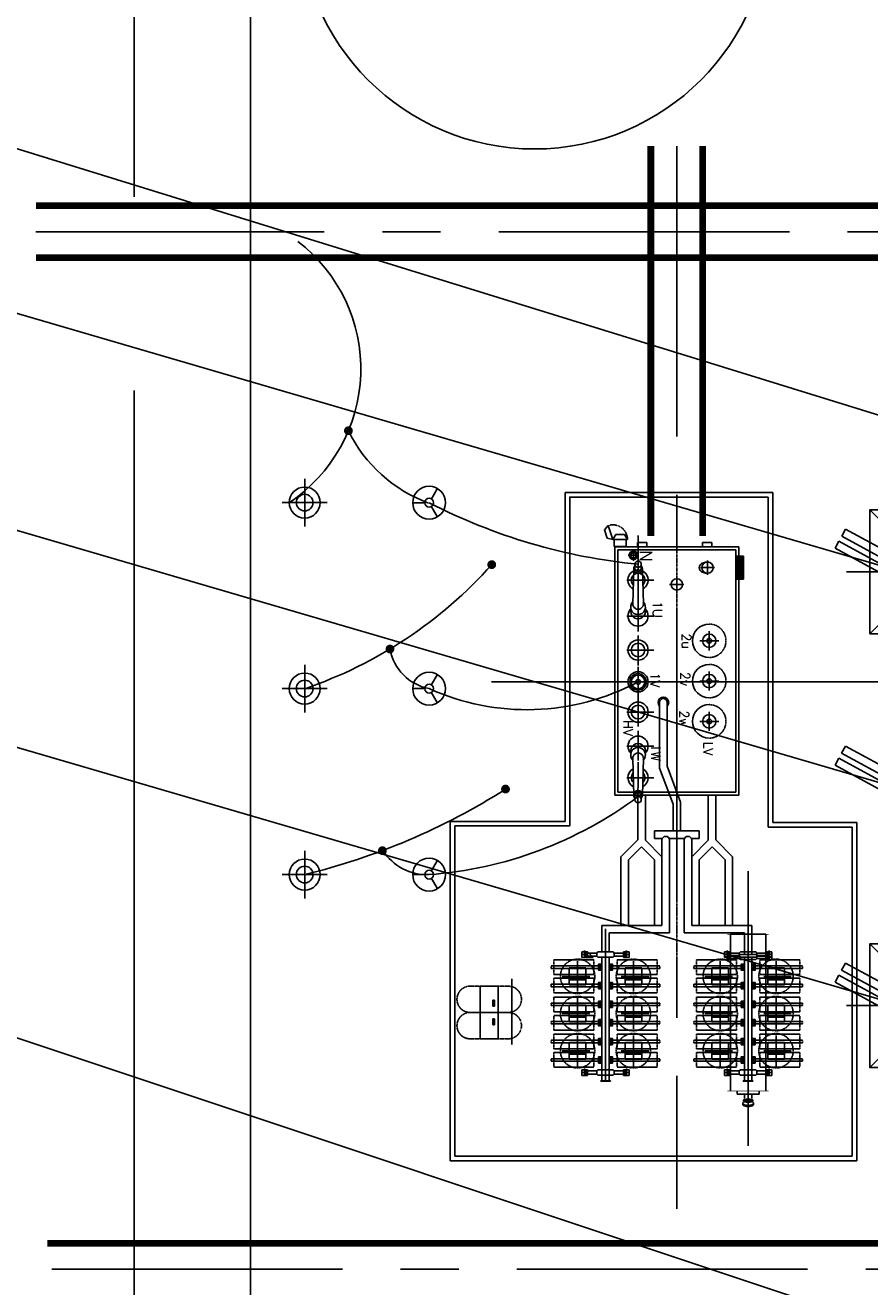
# Model space of a CAD drawing. Header units: inches. Extents: x -8998005 to 170525121, y -30058259 to 1575573.
# Tile 16 of 107: x -56011 to -28778, y 30459 to 71161. Entities that reach past the tile are written whole.
import ezdxf
from ezdxf.enums import TextEntityAlignment as Align

# ---------------------------------------------------------------- set-up
doc = ezdxf.new("R2010")
doc.units = ezdxf.units.IN
doc.header["$LTSCALE"] = 5
doc.header["$MEASUREMENT"] = 0
for name, pattern in [('0', [0]), ('CENTER', [2, 1.25, -0.25, 0.25, -0.25]), ('DASHDOT', [1, 0.5, -0.25, 0, -0.25]), ('DIV1', [0.9, 0.3, -0.1, 0, -0.1, 0, -0.1, 0.3]), ('HID', [0.3, 0.2, -0.1]), ('HIDDEN', [0.375, 0.25, -0.125])]:
    doc.linetypes.add(name, pattern=pattern)
for name, color, linetype in [('2CON', 1, 'Continuous'), ('busduct', 1, 'Continuous'), ('CCEN', 8, 'CENTER'), ('CEN', 9, 'CENTER'), ('DIM', 7, 'Continuous'), ('EQUPT', 4, '0'), ('INSULATOR', 7, 'Continuous'), ('rail', 7, 'Continuous'), ('TCE-ME-ROAD', 244, 'Continuous'), ('TOWER', 7, 'Continuous')]:
    doc.layers.add(name, color=color, linetype=linetype)
doc.styles.add('romans', font='romans.shx')
doc.styles.add('ROMANT', font='romant')

# ---------------------------------------------------------------- blocks, each defined once
blk = doc.blocks.new('400TWR')
at = {"ltscale": 3000}
for p, q in [((-1000, 1000), (-2000, 2000)), ((1000, 1000), (2000, 2000)), ((-1000, -1000), (-2000, -2000)), ((1000, -1000), (2000, -2000))]:
    blk.add_line(p, q, dxfattribs=at)
for points in [[(-2000, -2000), (2000, -2000), (2000, 2000), (-2000, 2000)], [(-1000, -1000), (1000, -1000), (1000, 1000), (-1000, 1000)]]:
    blk.add_lwpolyline(points, close=True, dxfattribs=at)
at = {"layer": 'CEN', "ltscale": 1000}
for p, q in [((0, 2753), (0, -2753)), ((2781, 0), (-2781, 0))]:
    blk.add_line(p, q, dxfattribs=at)
blk = doc.blocks.new('tr2')
at = {"layer": 'CEN'}
blk.add_line((1001, -1000), (1000, -17999), dxfattribs=at)
at = {"layer": 'TOWER'}
for p, q in [((-6, -14250), (-6, -1750)), ((1994, -14250), (1994, -1750))]:
    blk.add_line(p, q, dxfattribs=at)
at = {"layer": 'TOWER', "zscale": 1333.333333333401, "rotation": 90}
for p in [(1000, -1000), (1000, -15000)]:
    blk.add_blockref('400TWR', p, dxfattribs=at)
blk = doc.blocks.new('i')
at = {"ltscale": 3000}
for p, q in [((-223, -222), (-223, 0)), ((223, 0), (-223, 0)), ((223, -222), (223, 0)), ((-350, -222), (-96, -222)), ((-350, -222), (-350, -2222)), ((-96, -222), (-96, -2222)), ((96, -222), (350, -222)), ((96, -222), (96, -2222)), ((350, -222), (350, -2222)), ((-350, -2222), (-96, -2222)), ((96, -2221), (350, -2221))]:
    blk.add_line(p, q, dxfattribs=at)
blk = doc.blocks.new('400LAPL')
at = {"ltscale": 700}
for p, q in [((-442, 255), (-108, 62)), ((108, 62), (442, 255)), ((0, -125), (0, -510))]:
    blk.add_line(p, q, dxfattribs=at)
for radius, start, end in [(530, 0, 180), (530, 180, 0), (142, 0, 180), (142, 180, 0)]:
    blk.add_arc((0, 0), radius, start, end, dxfattribs=at)
blk = doc.blocks.new('400bpipl')
at = {"ltscale": 3000}
for radius in [500, 270]:
    blk.add_circle((0, 0), radius, dxfattribs=at)
blk.add_arc((0, 0), 500, 0, 180, dxfattribs=at)
at = {"layer": 'CEN', "ltscale": 3000}
for p, q in [((0, -724), (0, 729)), ((762, 0), (-771, 0))]:
    blk.add_line(p, q, dxfattribs=at)
blk = doc.blocks.new('A$C50442067')
at = {"ltscale": 100}
blk.add_line((-40976.7, -317524.3), (-25256.3, -317524.3), dxfattribs=at)
at = {"color": 241, "ltscale": 0.2}
blk.add_line((-42305, -322024.3), (-42305, -324203), dxfattribs=at)
at = {"color": 2, "linetype": 'Continuous', "ltscale": 100, "const_width": 142.3}
for points, elevation in [([(-45660.8, -309422.3, 1), (-45518.5, -309422.3, 1)], 96251.3), ([(-41039.8, -313742.7, 1), (-40897.5, -313742.7, 1)], 0), ([(-44320.9, -316464.9, 1), (-44178.6, -316464.9, 1)], 0), ([(-40595, -320983.6, 1), (-40452.7, -320983.6, 1)], 0), ([(-44564.6, -322971.7, 1), (-44422.3, -322971.7, 1)], 0)]:
    blk.add_lwpolyline(points, format="xyb", close=True, dxfattribs=dict(at, elevation=elevation))
at = {"color": 2, "linetype": 'Continuous', "ltscale": 100}
for centre, radius, start, end in [((-50378.8, -307428.4, 96251.3), 5187.6, 303.67728, 52.46736), ((-41394.2, -307370.2, 192502.6), 4670.5, 206.06531, 249.82931), ((-34429.3, -295152.6, 0), 18667.6, 242.71546, 264.40277), ((-51604.9, -304261.4, 0), 14248.7, 288.85497, 318.28541), ((-42688.6, -316185.6, 0), 1585.9, 190.1433, 259.16687), ((-39839.6, -310784.9, 0), 7637, 245.66425, 298.05756), ((-52061.4, -302871.9, 0), 21474.4, 283.63918, 302.49781), ((-43943.4, -310901.8, 0), 12877.1, 274.26062, 306.70109), ((-43053.8, -322053.7, 0), 1691, 212.54061, 272.27627)]:
    blk.add_arc(centre, radius, start, end, dxfattribs=at)
at = {"layer": '2CON'}
for p, q in [((-38600, -311414.3), (-31900, -311414.3)), ((-38600, -322024.3), (-38600, -311414.3)), ((-31900, -311414.3), (-31900, -322060.6)), ((-37215.9, -312483.1), (-37334.7, -312624)), ((-37215.9, -312483.1), (-37063.7, -312930.9)), ((-37334.7, -312624), (-37243.7, -312891.6)), ((-37063.7, -312930.9), (-37243.7, -312891.6)), ((-37063.7, -312930.9), (-36968.5, -312773.1)), ((-36590.7, -312930.9), (-37063.7, -312930.9)), ((-37016.4, -313154.1), (-37016.4, -312930.9)), ((-36685.9, -312773.1), (-36968.5, -312773.1)), ((-36590.7, -312930.9), (-36685.9, -312773.1)), ((-36638, -313154.1), (-36638, -312930.9)), ((-36250, -314736.1), (-36250, -312800)), ((-36638, -313154.1), (-37016.4, -313154.1)), ((-33000, -313164.3), (-37000, -313164.3)), ((-37000, -321184.3), (-37000, -313164.3)), ((-33100, -313264.3), (-36900, -313264.3)), ((-36900, -321084.3), (-36900, -313264.3)), ((-36400, -313614.1), (-36400, -313268.1)), ((-36265.7, -313164.3), (-36265.7, -313024.3)), ((-36265.7, -313024.3), (-35965.7, -313024.3)), ((-35965.7, -313164.3), (-35965.7, -313024.3)), ((-35965.7, -313164.3), (-35965.7, -313024.3)), ((-34169.3, -313164.3), (-34169.3, -313024.3)), ((-34169.3, -313164.3), (-34169.3, -313024.3)), ((-33869.3, -313024.3), (-34169.3, -313024.3)), ((-33869.3, -313164.3), (-33869.3, -313024.3)), ((-33100, -321084.3), (-33100, -313264.3)), ((-33000, -313464.2), (-33000, -313164.3)), ((-36573, -313441.1), (-36227, -313441.1)), ((-36354.7, -313731.2), (-36354.7, -313858)), ((-36145.3, -313731.2), (-36145.3, -313858)), ((-34010.2, -314069.9), (-34010.2, -313608.5)), ((-33100, -313464.2), (-32850, -313464.2)), ((-33050, -313464.2), (-33050, -314214.2)), ((-33000, -313464.2), (-33000, -314214.2)), ((-32950, -313464.2), (-32950, -314214.2)), ((-32900, -313464.2), (-32900, -314214.2)), ((-32850, -313464.2), (-32850, -314214.2)), ((-36391, -313879.8), (-36420.9, -315002.8)), ((-36109, -313879.8), (-36079.1, -315002.8)), ((-35000, -314610.1), (-35000, -314148.7)), ((-34240.9, -313839.2), (-33779.5, -313839.2)), ((-32850, -314214.2), (-33100, -314214.2)), ((-33000, -321184.3), (-33000, -314214.2)), ((-36614.7, -314239.9), (-35738.8, -314239.9)), ((-35230.7, -314379.4), (-34769.3, -314379.4)), ((-36250, -315895.5), (-36250, -314638.6)), ((-36614.7, -315399.3), (-35738.8, -315399.3)), ((-36250, -316993.8), (-36250, -316032.4)), ((-34262.6, -316199.3), (-33647.4, -316199.3)), ((-33955, -316507), (-33955, -315891.7)), ((-36614.7, -316497.6), (-35738.8, -316497.6)), ((-36250, -317995.5), (-36250, -317034.2)), ((-33955, -317807), (-33955, -317191.7)), ((-36614.7, -317524.3), (-35738.8, -317524.3)), ((-34262.6, -317499.3), (-33647.4, -317499.3)), ((-36250, -318004.9), (-36250, -318966.2)), ((-36614.7, -318501.1), (-35738.8, -318501.1)), ((-33955, -319107), (-33955, -318491.7)), ((-36250, -319103.2), (-36250, -320064.5)), ((-34262.6, -318799.3), (-33647.4, -318799.3)), ((-36614.7, -319599.3), (-35738.8, -319599.3)), ((-36390.9, -321179.3), (-36420.9, -319995.9)), ((-36250, -320120), (-36255.4, -321796.1)), ((-36109, -321175.7), (-36079.1, -319995.9)), ((-36614.7, -320616.2), (-35738.8, -320616.2)), ((-33100, -321084.3), (-36900, -321084.3)), ((-33000, -321184.3), (-37000, -321184.3)), ((-36354.7, -321324.3), (-36354.7, -321197.6)), ((-36145.3, -321324.3), (-36145.3, -321197.6)), ((-42305, -322024.3), (-38600, -322024.3)), ((-42305, -322060.6), (-42305, -332974.3)), ((-35716.9, -322334.6), (-34283.1, -322334.6)), ((-35716.9, -322578), (-35716.9, -322334.6)), ((-34283.1, -322578), (-34283.1, -322334.6)), ((-31900, -322060.6), (-29200, -322060.6)), ((-29200, -322060.6), (-29200, -332974.3)), ((-35716.9, -322578), (-35467.7, -322578)), ((-35248, -322578), (-34752, -322578)), ((-34532.3, -322578), (-34283.1, -322578)), ((-32700, -332489.8), (-32700, -323633.4)), ((-37300, -330405.7), (-37300, -325491.7)), ((-38083.8, -326322.7), (-37859.6, -326322.7)), ((-38066.1, -326231.6), (-37883.9, -326231.6)), ((-38066.1, -326413.8), (-38066.1, -326231.6)), ((-38066.1, -326413.8), (-37691.9, -326413.8)), ((-37975, -326441.4), (-37975, -326192)), ((-37975, -326272.7), (-37583.9, -326272.7)), ((-37975, -326372.7), (-37583.9, -326372.7)), ((-37691.9, -326413.8), (-37883.9, -326231.6)), ((-37583.9, -326272.7), (-37548.5, -326237.4)), ((-37583.9, -326372.7), (-37583.9, -326272.7)), ((-37583.9, -326372.7), (-37548.5, -326408.1)), ((-37051.5, -326237.4), (-37548.5, -326237.4)), ((-37548.5, -326408.1), (-37051.5, -326408.1)), ((-37016.1, -326272.7), (-37051.5, -326237.4)), ((-37016.1, -326372.7), (-37051.5, -326408.1)), ((-37016.1, -326372.7), (-37016.1, -326272.7)), ((-37016.1, -326272.7), (-36625, -326272.7)), ((-37016.1, -326372.7), (-36625, -326372.7)), ((-36516.2, -326322.7), (-36740.4, -326322.7)), ((-36716.1, -326413.8), (-36716.1, -326231.6)), ((-36533.9, -326231.6), (-36716.1, -326231.6)), ((-36533.9, -326413.8), (-36716.1, -326413.8)), ((-36625, -326441.4), (-36625, -326192)), ((-36533.9, -326413.8), (-36533.9, -326231.6)), ((-33483.8, -326322.7), (-33259.6, -326322.7)), ((-33483.8, -326400.7), (-33259.6, -326400.7)), ((-33466.1, -326231.6), (-33283.9, -326231.6)), ((-33466.1, -326413.8), (-33466.1, -326231.6)), ((-33466.1, -326309.6), (-33283.9, -326309.6)), ((-33466.1, -326413.8), (-33283.9, -326413.8)), ((-33375, -326441.4), (-33375, -326192)), ((-33375, -326519.4), (-33375, -326270)), ((-32983.9, -326272.7), (-33375, -326272.7)), ((-33375, -326350.7), (-32983.9, -326350.7)), ((-32983.9, -326372.7), (-33375, -326372.7)), ((-33283.9, -326413.8), (-33283.9, -326231.6)), ((-32983.9, -326272.7), (-32948.5, -326237.4)), ((-32983.9, -326372.7), (-32983.9, -326272.7)), ((-32983.9, -326350.7), (-32948.5, -326315.4)), ((-32983.9, -326450.7), (-32983.9, -326350.7)), ((-32983.9, -326372.7), (-32948.5, -326408.1)), ((-32948.5, -326237.4), (-32451.5, -326237.4)), ((-32451.5, -326315.4), (-32948.5, -326315.4)), ((-32451.5, -326408.1), (-32948.5, -326408.1)), ((-32416.1, -326272.7), (-32451.5, -326237.4)), ((-32416.1, -326350.7), (-32451.5, -326315.4)), ((-32416.1, -326372.7), (-32451.5, -326408.1)), ((-32025, -326272.7), (-32416.1, -326272.7)), ((-32416.1, -326372.7), (-32416.1, -326272.7)), ((-32416.1, -326350.7), (-32025, -326350.7)), ((-32416.1, -326450.7), (-32416.1, -326350.7)), ((-32025, -326372.7), (-32416.1, -326372.7)), ((-31916.2, -326322.7), (-32140.4, -326322.7)), ((-31916.2, -326400.7), (-32140.4, -326400.7)), ((-32116.1, -326413.8), (-32116.1, -326231.6)), ((-31933.9, -326231.6), (-32116.1, -326231.6)), ((-31933.9, -326309.6), (-32116.1, -326309.6)), ((-32116.1, -326491.8), (-32116.1, -326309.6)), ((-31933.9, -326413.8), (-32116.1, -326413.8)), ((-32025, -326441.4), (-32025, -326192)), ((-32025, -326519.4), (-32025, -326270)), ((-31933.9, -326413.8), (-31933.9, -326231.6)), ((-31933.9, -326491.8), (-31933.9, -326309.6)), ((-38470, -327295.7), (-38470, -326755.7)), ((-38470, -326755.7), (-37930, -326755.7)), ((-38200, -327518.5), (-38200, -326533)), ((-37930, -327295.7), (-37930, -326755.7)), ((-37508.3, -326628.3), (-37508.3, -326830)), ((-37455.9, -326628.3), (-37455.9, -326830)), ((-37144.1, -326628.3), (-37144.1, -326830)), ((-37091.7, -326628.3), (-37091.7, -326830)), ((-36670, -327295.7), (-36670, -326755.7)), ((-36130, -326755.7), (-36670, -326755.7)), ((-36400, -327518.5), (-36400, -326533)), ((-36130, -327295.7), (-36130, -326755.7)), ((-33870, -327295.7), (-33870, -326755.7)), ((-33870, -326755.7), (-33330, -326755.7)), ((-33600, -327518.5), (-33600, -326533)), ((-33375, -326450.7), (-32983.9, -326450.7)), ((-33330, -327295.7), (-33330, -326755.7)), ((-32983.9, -326450.7), (-32948.5, -326486.1)), ((-32948.5, -326486.1), (-32451.5, -326486.1)), ((-32908.3, -326628.3), (-32908.3, -326830)), ((-32855.9, -326628.3), (-32855.9, -326830)), ((-32544.1, -326628.3), (-32544.1, -326830)), ((-32491.7, -326628.3), (-32491.7, -326830)), ((-32416.1, -326450.7), (-32451.5, -326486.1)), ((-32416.1, -326450.7), (-32025, -326450.7)), ((-31933.9, -326491.8), (-32116.1, -326491.8)), ((-32070, -327295.7), (-32070, -326755.7)), ((-31530, -326755.7), (-32070, -326755.7)), ((-31800, -327518.5), (-31800, -326533)), ((-31530, -327295.7), (-31530, -326755.7)), ((-40323.6, -329224.6), (-40323.6, -327108.5)), ((-38692.8, -327025.7), (-37807.3, -327025.7)), ((-38470, -327139.7), (-37930, -327139.7)), ((-37508.3, -327423.1), (-37508.3, -327221.4)), ((-37455.9, -327423.1), (-37455.9, -327221.4)), ((-37144.1, -327423.1), (-37144.1, -327221.4)), ((-37091.7, -327423.1), (-37091.7, -327221.4)), ((-35907.3, -327025.7), (-36792.8, -327025.7)), ((-36130, -327139.7), (-36670, -327139.7)), ((-34092.8, -327025.7), (-33207.3, -327025.7)), ((-33870, -327139.7), (-33330, -327139.7)), ((-32908.3, -327423.1), (-32908.3, -327221.4)), ((-32855.9, -327423.1), (-32855.9, -327221.4)), ((-32544.1, -327423.1), (-32544.1, -327221.4)), ((-32491.7, -327423.1), (-32491.7, -327221.4)), ((-31307.3, -327025.7), (-32192.8, -327025.7)), ((-31530, -327139.7), (-32070, -327139.7)), ((-41339.2, -329041.2), (-41339.2, -327341.2)), ((-41339.2, -327341.2), (-40759.2, -327341.2)), ((-40759.2, -327341.2), (-40759.2, -329041.2)), ((-38470, -327295.7), (-37930, -327295.7)), ((-36130, -327295.7), (-36670, -327295.7)), ((-33870, -327295.7), (-33330, -327295.7)), ((-31530, -327295.7), (-32070, -327295.7)), ((-40929.2, -327991.2), (-40929.2, -327791.2)), ((-40929.2, -327791.2), (-40879.2, -327791.2)), ((-40879.2, -327991.2), (-40929.2, -327991.2)), ((-40879.2, -327791.2), (-40879.2, -327991.2)), ((-38470, -327955.7), (-37930, -327955.7)), ((-38470, -328495.7), (-38470, -327955.7)), ((-38200, -328718.5), (-38200, -327733)), ((-37930, -328495.7), (-37930, -327955.7)), ((-37508.3, -327828.3), (-37508.3, -328030)), ((-37455.9, -327828.3), (-37455.9, -328030)), ((-37144.1, -327828.3), (-37144.1, -328030)), ((-37091.7, -327828.3), (-37091.7, -328030)), ((-36130, -327955.7), (-36670, -327955.7)), ((-36670, -328495.7), (-36670, -327955.7)), ((-36400, -328718.5), (-36400, -327733)), ((-36130, -328495.7), (-36130, -327955.7)), ((-33870, -327955.7), (-33330, -327955.7)), ((-33870, -328495.7), (-33870, -327955.7)), ((-33600, -328718.5), (-33600, -327733)), ((-33330, -328495.7), (-33330, -327955.7)), ((-32908.3, -327828.3), (-32908.3, -328030)), ((-32855.9, -327828.3), (-32855.9, -328030)), ((-32544.1, -327828.3), (-32544.1, -328030)), ((-32491.7, -327828.3), (-32491.7, -328030)), ((-31530, -327955.7), (-32070, -327955.7)), ((-32070, -328495.7), (-32070, -327955.7)), ((-31800, -328718.5), (-31800, -327733)), ((-31530, -328495.7), (-31530, -327955.7)), ((-40477.8, -328191.2), (-41534.3, -328191.2)), ((-40879.2, -328391.2), (-40929.2, -328391.2)), ((-40929.2, -328391.2), (-40929.2, -328591.2)), ((-40879.2, -328591.2), (-40879.2, -328391.2)), ((-38692.8, -328225.7), (-37807.3, -328225.7)), ((-38470, -328339.7), (-37930, -328339.7)), ((-37508.3, -328623.1), (-37508.3, -328421.4)), ((-37455.9, -328623.1), (-37455.9, -328421.4)), ((-37144.1, -328623.1), (-37144.1, -328421.4)), ((-37091.7, -328623.1), (-37091.7, -328421.4)), ((-35907.3, -328225.7), (-36792.8, -328225.7)), ((-36130, -328339.7), (-36670, -328339.7)), ((-34092.8, -328225.7), (-33207.3, -328225.7)), ((-33870, -328339.7), (-33330, -328339.7)), ((-32908.3, -328623.1), (-32908.3, -328421.4)), ((-32855.9, -328623.1), (-32855.9, -328421.4)), ((-32544.1, -328623.1), (-32544.1, -328421.4)), ((-32491.7, -328623.1), (-32491.7, -328421.4)), ((-31307.3, -328225.7), (-32192.8, -328225.7)), ((-31530, -328339.7), (-32070, -328339.7)), ((-40929.2, -328591.2), (-40879.2, -328591.2)), ((-38470, -328495.7), (-37930, -328495.7)), ((-36130, -328495.7), (-36670, -328495.7)), ((-33870, -328495.7), (-33330, -328495.7)), ((-31530, -328495.7), (-32070, -328495.7)), ((-41339.2, -329041.2), (-40759.2, -329041.2)), ((-38470, -329695.7), (-38470, -329155.7)), ((-38470, -329155.7), (-37930, -329155.7)), ((-38200, -329918.5), (-38200, -328933)), ((-37930, -329695.7), (-37930, -329155.7)), ((-37508.3, -329028.3), (-37508.3, -329230)), ((-37455.9, -329028.3), (-37455.9, -329230)), ((-37144.1, -329028.3), (-37144.1, -329230)), ((-37091.7, -329028.3), (-37091.7, -329230)), ((-36130, -329155.7), (-36670, -329155.7)), ((-36670, -329695.7), (-36670, -329155.7)), ((-36400, -329918.5), (-36400, -328933)), ((-36130, -329695.7), (-36130, -329155.7)), ((-33870, -329695.7), (-33870, -329155.7)), ((-33870, -329155.7), (-33330, -329155.7)), ((-33600, -329918.5), (-33600, -328933)), ((-33330, -329695.7), (-33330, -329155.7)), ((-32908.3, -329028.3), (-32908.3, -329230)), ((-32855.9, -329028.3), (-32855.9, -329230)), ((-32544.1, -329028.3), (-32544.1, -329230)), ((-32491.7, -329028.3), (-32491.7, -329230)), ((-31530, -329155.7), (-32070, -329155.7)), ((-32070, -329695.7), (-32070, -329155.7)), ((-31800, -329918.5), (-31800, -328933)), ((-31530, -329695.7), (-31530, -329155.7)), ((-38692.8, -329425.7), (-37807.3, -329425.7)), ((-38470, -329539.7), (-37930, -329539.7)), ((-37508.3, -329823.1), (-37508.3, -329621.4)), ((-37455.9, -329823.1), (-37455.9, -329621.4)), ((-37144.1, -329823.1), (-37144.1, -329621.4)), ((-37091.7, -329823.1), (-37091.7, -329621.4)), ((-35907.3, -329425.7), (-36792.8, -329425.7)), ((-36130, -329539.7), (-36670, -329539.7)), ((-34092.8, -329425.7), (-33207.3, -329425.7)), ((-33870, -329539.7), (-33330, -329539.7)), ((-32908.3, -329823.1), (-32908.3, -329621.4)), ((-32855.9, -329823.1), (-32855.9, -329621.4)), ((-32544.1, -329823.1), (-32544.1, -329621.4)), ((-32491.7, -329823.1), (-32491.7, -329621.4)), ((-31307.3, -329425.7), (-32192.8, -329425.7)), ((-31530, -329539.7), (-32070, -329539.7)), ((-38470, -329695.7), (-37930, -329695.7)), ((-38066.1, -330037.6), (-37883.9, -330037.6)), ((-38066.1, -330219.8), (-38066.1, -330037.6)), ((-37975, -330247.4), (-37975, -329998)), ((-37975, -330078.7), (-37583.9, -330078.7)), ((-37883.9, -330219.8), (-37883.9, -330037.6)), ((-37583.9, -330078.7), (-37548.5, -330043.4)), ((-37583.9, -330178.7), (-37583.9, -330078.7)), ((-37051.5, -330043.4), (-37548.5, -330043.4)), ((-37016.1, -330078.7), (-37051.5, -330043.4)), ((-37016.1, -330078.7), (-36625, -330078.7)), ((-37016.1, -330178.7), (-37016.1, -330078.7)), ((-36716.1, -330219.8), (-36716.1, -330037.6)), ((-36533.9, -330037.6), (-36716.1, -330037.6)), ((-36130, -329695.7), (-36670, -329695.7)), ((-36625, -330247.4), (-36625, -329998)), ((-36533.9, -330219.8), (-36533.9, -330037.6)), ((-33870, -329695.7), (-33330, -329695.7)), ((-33466.1, -330037.6), (-33283.9, -330037.6)), ((-33466.1, -330219.8), (-33466.1, -330037.6)), ((-33375, -330247.4), (-33375, -329998)), ((-32983.9, -330078.7), (-33375, -330078.7)), ((-33283.9, -330219.8), (-33283.9, -330037.6)), ((-32983.9, -330078.7), (-32948.5, -330043.4)), ((-32983.9, -330178.7), (-32983.9, -330078.7)), ((-32948.5, -330043.4), (-32451.5, -330043.4)), ((-32416.1, -330078.7), (-32451.5, -330043.4)), ((-32025, -330078.7), (-32416.1, -330078.7)), ((-32416.1, -330178.7), (-32416.1, -330078.7)), ((-32116.1, -330219.8), (-32116.1, -330037.6)), ((-31933.9, -330037.6), (-32116.1, -330037.6)), ((-31530, -329695.7), (-32070, -329695.7)), ((-32025, -330247.4), (-32025, -329998)), ((-31933.9, -330219.8), (-31933.9, -330037.6)), ((-38083.8, -330128.7), (-37859.6, -330128.7)), ((-38066.1, -330219.8), (-37883.9, -330219.8)), ((-37975, -330178.7), (-37583.9, -330178.7)), ((-37583.9, -330178.7), (-37548.5, -330214.1)), ((-37548.5, -330214.1), (-37051.5, -330214.1)), ((-37016.1, -330178.7), (-37051.5, -330214.1)), ((-37016.1, -330178.7), (-36625, -330178.7)), ((-36516.2, -330128.7), (-36740.4, -330128.7)), ((-36533.9, -330219.8), (-36716.1, -330219.8)), ((-33483.8, -330128.7), (-33259.6, -330128.7)), ((-33466.1, -330219.8), (-33283.9, -330219.8)), ((-32983.9, -330178.7), (-33375, -330178.7)), ((-32983.9, -330178.7), (-32948.5, -330214.1)), ((-32451.5, -330214.1), (-32948.5, -330214.1)), ((-32416.1, -330178.7), (-32451.5, -330214.1)), ((-32025, -330178.7), (-32416.1, -330178.7)), ((-31916.2, -330128.7), (-32140.4, -330128.7)), ((-31933.9, -330219.8), (-32116.1, -330219.8)), ((-33052.4, -330721.9), (-33052.4, -330821.9)), ((-32347.6, -330821.9), (-33052.4, -330821.9)), ((-32347.6, -330721.9), (-32347.6, -330821.9)), ((-32578.3, -331027.3), (-32821.7, -331027.3)), ((-29200, -332974.3), (-42305, -332974.3))]:
    blk.add_line(p, q, dxfattribs=at)
at = {"layer": '2CON', "linetype": 'Continuous'}
for p, q in [((-35554.8, -318188), (-35554.8, -320309.7)), ((-35311.4, -318188), (-35311.4, -320240.5)), ((-35554.8, -320309.7), (-35121.7, -321470.9)), ((-35311.4, -320240.5), (-34878.3, -321401.7)), ((-36255.4, -321184.3), (-36255.4, -322623.3)), ((-36011.9, -321184.3), (-36011.9, -322635.8)), ((-35121.7, -321470.9), (-35121.7, -322334.6)), ((-34878.3, -321401.7), (-34878.3, -322334.6)), ((-33988.1, -321184.3), (-33988.1, -322635.8)), ((-33744.6, -321184.3), (-33744.6, -322623.3)), ((-36800.2, -323168.2), (-36255.4, -322623.3)), ((-35479.6, -323168.2), (-36011.9, -322635.8)), ((-35479.6, -322630.4), (-35479.6, -323521.9)), ((-35236.1, -322630.4), (-35236.1, -325623.6)), ((-34763.9, -322630.4), (-34763.9, -325623.6)), ((-34520.4, -322630.4), (-34520.4, -323521.9)), ((-34520.4, -323168.2), (-33988.1, -322635.8)), ((-33199.8, -323168.2), (-33744.6, -322623.3)), ((-36800.2, -323168.2), (-36800.2, -325380.2)), ((-36556.8, -323269), (-36139.9, -322852.1)), ((-36139.9, -322852.1), (-35723, -323269)), ((-35479.6, -323090.5), (-35479.6, -325380.2)), ((-34520.4, -323090.5), (-34520.4, -325380.2)), ((-34277, -323269), (-33860.1, -322852.1)), ((-33443.2, -323269), (-33860.1, -322852.1)), ((-33199.8, -323168.2), (-33199.8, -325380.2)), ((-36556.8, -323269), (-36556.8, -325380.2)), ((-35723, -323269), (-35723, -325380.2)), ((-35723, -323269), (-35723, -323269)), ((-34277, -323269), (-34277, -325380.2)), ((-33443.2, -323269), (-33443.2, -325380.2)), ((-37421.7, -325380.2), (-35479.6, -325380.2)), ((-37421.7, -325380.2), (-37421.7, -326237.4)), ((-32578.3, -325380.2), (-34520.4, -325380.2)), ((-32578.3, -325380.2), (-32578.3, -326315.4)), ((-37178.3, -325623.6), (-35236.1, -325623.6)), ((-37178.3, -325623.6), (-37178.3, -326237.4)), ((-32821.7, -325623.6), (-34763.9, -325623.6)), ((-32821.7, -325623.6), (-32821.7, -326315.4)), ((-37421.7, -326408.1), (-37421.7, -330392.1)), ((-37178.3, -326408.1), (-37178.3, -330392.1)), ((-32821.7, -326408.1), (-32821.7, -330392.1)), ((-32578.3, -326408.1), (-32578.3, -330392.1)), ((-39050, -326689.6), (-37421.7, -326689.6)), ((-39050, -326768.7), (-37421.7, -326768.7)), ((-38967, -326492), (-37674.7, -326492)), ((-35550, -326689.6), (-37178.3, -326689.6)), ((-35550, -326768.7), (-37178.3, -326768.7)), ((-35633, -326492), (-36925.3, -326492)), ((-34450, -326689.6), (-32821.7, -326689.6)), ((-34450, -326768.7), (-32821.7, -326768.7)), ((-34367, -326492), (-33074.7, -326492)), ((-30950, -326689.6), (-32578.3, -326689.6)), ((-30950, -326768.7), (-32578.3, -326768.7)), ((-31033, -326492), (-32325.3, -326492)), ((-38967, -326966.3), (-37674.7, -326966.3)), ((-38967, -327085.1), (-37674.7, -327085.1)), ((-35633, -326966.3), (-36925.3, -326966.3)), ((-35633, -327085.1), (-36925.3, -327085.1)), ((-34367, -326966.3), (-33074.7, -326966.3)), ((-34367, -327085.1), (-33074.7, -327085.1)), ((-31033, -326966.3), (-32325.3, -326966.3)), ((-31033, -327085.1), (-32325.3, -327085.1)), ((-39050, -327282.8), (-37421.7, -327282.8)), ((-39050, -327361.8), (-37421.7, -327361.8)), ((-38967, -327559.4), (-37674.7, -327559.4)), ((-35550, -327282.8), (-37178.3, -327282.8)), ((-35550, -327361.8), (-37178.3, -327361.8)), ((-35633, -327559.4), (-36925.3, -327559.4)), ((-34450, -327282.8), (-32821.7, -327282.8)), ((-34450, -327361.8), (-32821.7, -327361.8)), ((-34367, -327559.4), (-33074.7, -327559.4)), ((-30950, -327282.8), (-32578.3, -327282.8)), ((-30950, -327361.8), (-32578.3, -327361.8)), ((-31033, -327559.4), (-32325.3, -327559.4)), ((-39050, -327889.6), (-37421.7, -327889.6)), ((-39050, -327968.7), (-37421.7, -327968.7)), ((-38967, -327692), (-37674.7, -327692)), ((-35550, -327889.6), (-37178.3, -327889.6)), ((-35550, -327968.7), (-37178.3, -327968.7)), ((-35633, -327692), (-36925.3, -327692)), ((-34450, -327889.6), (-32821.7, -327889.6)), ((-34450, -327968.7), (-32821.7, -327968.7)), ((-34367, -327692), (-33074.7, -327692)), ((-30950, -327889.6), (-32578.3, -327889.6)), ((-30950, -327968.7), (-32578.3, -327968.7)), ((-31033, -327692), (-32325.3, -327692)), ((-38967, -328166.3), (-37674.7, -328166.3)), ((-38967, -328285.1), (-37674.7, -328285.1)), ((-35633, -328166.3), (-36925.3, -328166.3)), ((-35633, -328285.1), (-36925.3, -328285.1)), ((-34367, -328166.3), (-33074.7, -328166.3)), ((-34367, -328285.1), (-33074.7, -328285.1)), ((-31033, -328166.3), (-32325.3, -328166.3)), ((-31033, -328285.1), (-32325.3, -328285.1)), ((-39050, -328482.8), (-37421.7, -328482.8)), ((-39050, -328561.8), (-37421.7, -328561.8)), ((-38967, -328759.4), (-37674.7, -328759.4)), ((-35550, -328482.8), (-37178.3, -328482.8)), ((-35550, -328561.8), (-37178.3, -328561.8)), ((-35633, -328759.4), (-36925.3, -328759.4)), ((-34450, -328482.8), (-32821.7, -328482.8)), ((-34450, -328561.8), (-32821.7, -328561.8)), ((-34367, -328759.4), (-33074.7, -328759.4)), ((-30950, -328482.8), (-32578.3, -328482.8)), ((-30950, -328561.8), (-32578.3, -328561.8)), ((-31033, -328759.4), (-32325.3, -328759.4)), ((-39050, -329089.6), (-37421.7, -329089.6)), ((-39050, -329168.7), (-37421.7, -329168.7)), ((-38967, -328892), (-37674.7, -328892)), ((-35550, -329089.6), (-37178.3, -329089.6)), ((-35550, -329168.7), (-37178.3, -329168.7)), ((-35633, -328892), (-36925.3, -328892)), ((-34450, -329089.6), (-32821.7, -329089.6)), ((-34450, -329168.7), (-32821.7, -329168.7)), ((-34367, -328892), (-33074.7, -328892)), ((-30950, -329089.6), (-32578.3, -329089.6)), ((-30950, -329168.7), (-32578.3, -329168.7)), ((-31033, -328892), (-32325.3, -328892)), ((-39050, -329682.8), (-37421.7, -329682.8)), ((-38967, -329366.3), (-37674.7, -329366.3)), ((-38967, -329485.1), (-37674.7, -329485.1)), ((-35550, -329682.8), (-37178.3, -329682.8)), ((-35633, -329366.3), (-36925.3, -329366.3)), ((-35633, -329485.1), (-36925.3, -329485.1)), ((-34450, -329682.8), (-32821.7, -329682.8)), ((-34367, -329366.3), (-33074.7, -329366.3)), ((-34367, -329485.1), (-33074.7, -329485.1)), ((-30950, -329682.8), (-32578.3, -329682.8)), ((-31033, -329366.3), (-32325.3, -329366.3)), ((-31033, -329485.1), (-32325.3, -329485.1)), ((-39050, -329761.8), (-37421.7, -329761.8)), ((-38967, -329959.4), (-37674.7, -329959.4)), ((-35550, -329761.8), (-37178.3, -329761.8)), ((-35633, -329959.4), (-36925.3, -329959.4)), ((-34450, -329761.8), (-32821.7, -329761.8)), ((-34367, -329959.4), (-33074.7, -329959.4)), ((-30950, -329761.8), (-32578.3, -329761.8)), ((-31033, -329959.4), (-32325.3, -329959.4))]:
    blk.add_line(p, q, dxfattribs=at)
at = {"layer": '2CON', "color": 1}
for p, q in [((-33267, -325668.9), (-33267, -330721.9)), ((-32133, -325668.9), (-33267, -325668.9)), ((-32133, -330721.9), (-32133, -325668.9)), ((-41174.2, -329041.2), (-41074.2, -329041.2)), ((-41024.2, -329041.2), (-40924.2, -329041.2))]:
    blk.add_line(p, q, dxfattribs=at)
at = {"layer": '2CON', "linetype": 'CENTER'}
for p, q in [((-39050, -326768.7), (-39050, -326689.6)), ((-38967, -326492), (-38967, -326748.9)), ((-38967, -326966.3), (-38967, -326709.4)), ((-37674.7, -326492), (-37674.7, -326748.9)), ((-37674.7, -326966.3), (-37674.7, -326709.4)), ((-36925.3, -326492), (-36925.3, -326748.9)), ((-36925.3, -326966.3), (-36925.3, -326709.4)), ((-35633, -326492), (-35633, -326748.9)), ((-35633, -326966.3), (-35633, -326709.4)), ((-35550, -326768.7), (-35550, -326689.6)), ((-34450, -326768.7), (-34450, -326689.6)), ((-34367, -326492), (-34367, -326748.9)), ((-34367, -326966.3), (-34367, -326709.4)), ((-33074.7, -326492), (-33074.7, -326748.9)), ((-33074.7, -326966.3), (-33074.7, -326709.4)), ((-32325.3, -326492), (-32325.3, -326748.9)), ((-32325.3, -326966.3), (-32325.3, -326709.4)), ((-32133.3, -326492), (-32133.3, -326748.9)), ((-32133.3, -326966.3), (-32133.3, -326709.4)), ((-31033, -326492), (-31033, -326748.9)), ((-31033, -326966.3), (-31033, -326709.4)), ((-30950, -326768.7), (-30950, -326689.6)), ((-38967, -327085.1), (-38967, -327342.1)), ((-37674.7, -327085.1), (-37674.7, -327342.1)), ((-36925.3, -327085.1), (-36925.3, -327342.1)), ((-35633, -327085.1), (-35633, -327342.1)), ((-34367, -327085.1), (-34367, -327342.1)), ((-33074.7, -327085.1), (-33074.7, -327342.1)), ((-32325.3, -327085.1), (-32325.3, -327342.1)), ((-32133.3, -327085.1), (-32133.3, -327342.1)), ((-31033, -327085.1), (-31033, -327342.1)), ((-39050, -327282.8), (-39050, -327361.8)), ((-38967, -327559.4), (-38967, -327302.5)), ((-37674.7, -327559.4), (-37674.7, -327302.5)), ((-36925.3, -327559.4), (-36925.3, -327302.5)), ((-35633, -327559.4), (-35633, -327302.5)), ((-35550, -327282.8), (-35550, -327361.8)), ((-34450, -327282.8), (-34450, -327361.8)), ((-34367, -327559.4), (-34367, -327302.5)), ((-33074.7, -327559.4), (-33074.7, -327302.5)), ((-32325.3, -327559.4), (-32325.3, -327302.5)), ((-32133.3, -327559.4), (-32133.3, -327302.5)), ((-31033, -327559.4), (-31033, -327302.5)), ((-30950, -327282.8), (-30950, -327361.8)), ((-39050, -327968.7), (-39050, -327889.6)), ((-38967, -327692), (-38967, -327948.9)), ((-38967, -328166.3), (-38967, -327909.4)), ((-37674.7, -327692), (-37674.7, -327948.9)), ((-37674.7, -328166.3), (-37674.7, -327909.4)), ((-36925.3, -327692), (-36925.3, -327948.9)), ((-36925.3, -328166.3), (-36925.3, -327909.4)), ((-35633, -327692), (-35633, -327948.9)), ((-35633, -328166.3), (-35633, -327909.4)), ((-35550, -327968.7), (-35550, -327889.6)), ((-34450, -327968.7), (-34450, -327889.6)), ((-34367, -327692), (-34367, -327948.9)), ((-34367, -328166.3), (-34367, -327909.4)), ((-33074.7, -327692), (-33074.7, -327948.9)), ((-33074.7, -328166.3), (-33074.7, -327909.4)), ((-32325.3, -327692), (-32325.3, -327948.9)), ((-32325.3, -328166.3), (-32325.3, -327909.4)), ((-32133.3, -327692), (-32133.3, -327948.9)), ((-32133.3, -328166.3), (-32133.3, -327909.4)), ((-31033, -327692), (-31033, -327948.9)), ((-31033, -328166.3), (-31033, -327909.4)), ((-30950, -327968.7), (-30950, -327889.6)), ((-38967, -328285.1), (-38967, -328542.1)), ((-37674.7, -328285.1), (-37674.7, -328542.1)), ((-36925.3, -328285.1), (-36925.3, -328542.1)), ((-35633, -328285.1), (-35633, -328542.1)), ((-34367, -328285.1), (-34367, -328542.1)), ((-33074.7, -328285.1), (-33074.7, -328542.1)), ((-32325.3, -328285.1), (-32325.3, -328542.1)), ((-32133.3, -328285.1), (-32133.3, -328542.1)), ((-31033, -328285.1), (-31033, -328542.1)), ((-39050, -328482.8), (-39050, -328561.8)), ((-38967, -328759.4), (-38967, -328502.5)), ((-37674.7, -328759.4), (-37674.7, -328502.5)), ((-36925.3, -328759.4), (-36925.3, -328502.5)), ((-35633, -328759.4), (-35633, -328502.5)), ((-35550, -328482.8), (-35550, -328561.8)), ((-34450, -328482.8), (-34450, -328561.8)), ((-34367, -328759.4), (-34367, -328502.5)), ((-33074.7, -328759.4), (-33074.7, -328502.5)), ((-32325.3, -328759.4), (-32325.3, -328502.5)), ((-32133.3, -328759.4), (-32133.3, -328502.5)), ((-31033, -328759.4), (-31033, -328502.5)), ((-30950, -328482.8), (-30950, -328561.8)), ((-39050, -329168.7), (-39050, -329089.6)), ((-38967, -328892), (-38967, -329148.9)), ((-38967, -329366.3), (-38967, -329109.4)), ((-37674.7, -328892), (-37674.7, -329148.9)), ((-37674.7, -329366.3), (-37674.7, -329109.4)), ((-36925.3, -328892), (-36925.3, -329148.9)), ((-36925.3, -329366.3), (-36925.3, -329109.4)), ((-35633, -328892), (-35633, -329148.9)), ((-35633, -329366.3), (-35633, -329109.4)), ((-35550, -329168.7), (-35550, -329089.6)), ((-34450, -329168.7), (-34450, -329089.6)), ((-34367, -328892), (-34367, -329148.9)), ((-34367, -329366.3), (-34367, -329109.4)), ((-33074.7, -328892), (-33074.7, -329148.9)), ((-33074.7, -329366.3), (-33074.7, -329109.4)), ((-32325.3, -328892), (-32325.3, -329148.9)), ((-32325.3, -329366.3), (-32325.3, -329109.4)), ((-32133.3, -328892), (-32133.3, -329148.9)), ((-32133.3, -329366.3), (-32133.3, -329109.4)), ((-31033, -328892), (-31033, -329148.9)), ((-31033, -329366.3), (-31033, -329109.4)), ((-30950, -329168.7), (-30950, -329089.6)), ((-39050, -329682.8), (-39050, -329761.8)), ((-38967, -329485.1), (-38967, -329742.1)), ((-37674.7, -329485.1), (-37674.7, -329742.1)), ((-36925.3, -329485.1), (-36925.3, -329742.1)), ((-35633, -329485.1), (-35633, -329742.1)), ((-35550, -329682.8), (-35550, -329761.8)), ((-34450, -329682.8), (-34450, -329761.8)), ((-34367, -329485.1), (-34367, -329742.1)), ((-33074.7, -329485.1), (-33074.7, -329742.1)), ((-32325.3, -329485.1), (-32325.3, -329742.1)), ((-32133.3, -329485.1), (-32133.3, -329742.1)), ((-31033, -329485.1), (-31033, -329742.1)), ((-30950, -329682.8), (-30950, -329761.8)), ((-38967, -329959.4), (-38967, -329702.5)), ((-37674.7, -329959.4), (-37674.7, -329702.5)), ((-36925.3, -329959.4), (-36925.3, -329702.5)), ((-35633, -329959.4), (-35633, -329702.5)), ((-34367, -329959.4), (-34367, -329702.5)), ((-33074.7, -329959.4), (-33074.7, -329702.5)), ((-32325.3, -329959.4), (-32325.3, -329702.5)), ((-32133.3, -329959.4), (-32133.3, -329702.5)), ((-31033, -329959.4), (-31033, -329702.5)), ((-32821.7, -330821.9), (-32821.7, -331027.3)), ((-32578.3, -330821.9), (-32578.3, -331027.3))]:
    blk.add_line(p, q, dxfattribs=at)
at = {"layer": '2CON', "linetype": 'HIDDEN'}
for p, q in [((-41339.2, -327341.2), (-41664.2, -327341.2)), ((-40759.2, -327341.2), (-40434.2, -327341.2)), ((-41339.2, -328191.2), (-41664.2, -328191.2)), ((-41339.2, -328191.2), (-41664.2, -328191.2)), ((-40759.2, -328191.2), (-40434.2, -328191.2)), ((-40759.2, -328191.2), (-40434.2, -328191.2)), ((-41339.2, -329041.2), (-41664.2, -329041.2)), ((-40759.2, -329041.2), (-40434.2, -329041.2)), ((-37421.7, -330043.4), (-37421.7, -330214.1)), ((-37178.3, -330043.4), (-37178.3, -330214.1)), ((-32821.7, -330043.4), (-32821.7, -330214.1)), ((-32578.3, -330043.4), (-32578.3, -330214.1))]:
    blk.add_line(p, q, dxfattribs=at)
at = {"layer": '2CON'}
for points in [[(-40808.8, -322174.3), (-38450, -322174.3), (-38450, -311564.3), (-32050, -311564.3)], [(-29350, -322210.6), (-32050, -322210.6), (-32050, -311564.3)], [(-29350, -322210.6), (-29350, -332824.3), (-42155, -332824.3), (-42155, -322174.3), (-38450, -322174.3)]]:
    blk.add_lwpolyline(points, dxfattribs=at)
at = {"layer": '2CON', "color": 1, "const_width": 25}
for points in [[(-33367, -325668.9), (-32033, -325668.9)], [(-33367, -330721.9), (-32033, -330721.9)]]:
    blk.add_lwpolyline(points, dxfattribs=at)
at = {"layer": '2CON'}
for points in [[(-37439.8, -326628.3), (-37439.8, -326830), (-37524.4, -326830), (-37524.4, -326628.3)], [(-37160.2, -326628.3), (-37160.2, -326830), (-37075.6, -326830), (-37075.6, -326628.3)], [(-32839.8, -326628.3), (-32839.8, -326830), (-32924.4, -326830), (-32924.4, -326628.3)], [(-32560.2, -326628.3), (-32560.2, -326830), (-32475.6, -326830), (-32475.6, -326628.3)], [(-37439.8, -327423.1), (-37439.8, -327221.4), (-37524.4, -327221.4), (-37524.4, -327423.1)], [(-37160.2, -327423.1), (-37160.2, -327221.4), (-37075.6, -327221.4), (-37075.6, -327423.1)], [(-32839.8, -327423.1), (-32839.8, -327221.4), (-32924.4, -327221.4), (-32924.4, -327423.1)], [(-32560.2, -327423.1), (-32560.2, -327221.4), (-32475.6, -327221.4), (-32475.6, -327423.1)], [(-37439.8, -327828.3), (-37439.8, -328030), (-37524.4, -328030), (-37524.4, -327828.3)], [(-37160.2, -327828.3), (-37160.2, -328030), (-37075.6, -328030), (-37075.6, -327828.3)], [(-32839.8, -327828.3), (-32839.8, -328030), (-32924.4, -328030), (-32924.4, -327828.3)], [(-32560.2, -327828.3), (-32560.2, -328030), (-32475.6, -328030), (-32475.6, -327828.3)], [(-37439.8, -328623.1), (-37439.8, -328421.4), (-37524.4, -328421.4), (-37524.4, -328623.1)], [(-37160.2, -328623.1), (-37160.2, -328421.4), (-37075.6, -328421.4), (-37075.6, -328623.1)], [(-32839.8, -328623.1), (-32839.8, -328421.4), (-32924.4, -328421.4), (-32924.4, -328623.1)], [(-32560.2, -328623.1), (-32560.2, -328421.4), (-32475.6, -328421.4), (-32475.6, -328623.1)], [(-37439.8, -329028.3), (-37439.8, -329230), (-37524.4, -329230), (-37524.4, -329028.3)], [(-37160.2, -329028.3), (-37160.2, -329230), (-37075.6, -329230), (-37075.6, -329028.3)], [(-32839.8, -329028.3), (-32839.8, -329230), (-32924.4, -329230), (-32924.4, -329028.3)], [(-32560.2, -329028.3), (-32560.2, -329230), (-32475.6, -329230), (-32475.6, -329028.3)], [(-37439.8, -329823.1), (-37439.8, -329621.4), (-37524.4, -329621.4), (-37524.4, -329823.1)], [(-37160.2, -329823.1), (-37160.2, -329621.4), (-37075.6, -329621.4), (-37075.6, -329823.1)], [(-32839.8, -329823.1), (-32839.8, -329621.4), (-32924.4, -329621.4), (-32924.4, -329823.1)], [(-32560.2, -329823.1), (-32560.2, -329621.4), (-32475.6, -329621.4), (-32475.6, -329823.1)], [(-37142.4, -330392.1), (-37142.4, -330405.7), (-37447.3, -330405.7), (-37447.3, -330392.1)], [(-32857.6, -330392.1), (-32857.6, -330405.7), (-32552.7, -330405.7), (-32552.7, -330392.1)]]:
    blk.add_lwpolyline(points, close=True, dxfattribs=at)
at = {"layer": '2CON', "linetype": 'Continuous'}
for centre, radius in [((-36400, -313441.1), 137.2), ((-36400, -313441.1), 112.2), ((-36400, -313441.1), 87.2), ((-34010.2, -313839.2), 183), ((-35000, -314379.4), 183), ((-36250, -316497.6), 325.3), ((-33955, -316199.3), 217.1), ((-33955, -316199.3), 76.5), ((-36250, -317524.3), 325.3), ((-36250, -317524.3), 76.5), ((-33955, -317499.3), 217.1), ((-33955, -317499.3), 76.5), ((-36250, -318501.1), 325.3), ((-33955, -318799.3), 217.1), ((-33955, -318799.3), 76.5)]:
    blk.add_circle(centre, radius, dxfattribs=at)
at = {"layer": '2CON'}
for centre, radius in [((-36250, -313731.2), 104.7), ((-36250, -316497.6), 220), ((-36250, -317524.3), 264.8), ((-36250, -317524.3), 220), ((-36250, -318501.1), 220), ((-36250, -321324.3), 104.7)]:
    blk.add_circle(centre, radius, dxfattribs=at)
at = {"layer": '2CON', "linetype": 'HID'}
for centre in [(-38200, -327025.7), (-36400, -327025.7), (-33600, -327025.7), (-31800, -327025.7), (-38200, -328225.7), (-36400, -328225.7), (-33600, -328225.7), (-31800, -328225.7), (-38200, -329425.7), (-36400, -329425.7), (-33600, -329425.7), (-31800, -329425.7)]:
    blk.add_circle(centre, 555, dxfattribs=at)
at = {"layer": '2CON', "linetype": 'DIV1', "ltscale": 0.3}
blk.add_arc((-37063.7, -312930.9), 473, 0, 108.77259, dxfattribs=at)
at = {"layer": '2CON'}
for centre, radius, start, end in [((-36250, -313879.8), 141, 137.20146, 42.79854), ((-36250, -314239.9), 220, 312.67304, 227.32696), ((-36250, -313858), 104.7, 180, 0), ((-36250, -315117.1), 237.9, 133.55241, 46.44759), ((-36250, -315009), 171, 177.93022, 2.06978), ((-36250, -315250.8), 237.9, 163.68458, 16.31542), ((-36250, -319747.9), 237.9, 343.68458, 196.31542), ((-36250, -319881.6), 237.9, 313.55241, 226.44759), ((-36250, -319989.7), 171, 357.93022, 182.06978), ((-36250, -320616.2), 220, 134.46295, 226.62259), ((-36250, -320616.2), 220, 313.36646, 45.53705), ((-36250, -321175.7), 141, 317.20146, 222.79854), ((-36250, -321197.6), 104.7, 0, 180)]:
    blk.add_arc(centre, radius, start, end, dxfattribs=at)
at = {"layer": '2CON', "linetype": 'Continuous'}
for centre, radius, start, end in [((-36250, -314239.9), 325.3, 298.18756, 241.81244), ((-36250, -315399.3), 325.3, 135.42836, 44.57164), ((-35433.1, -318188), 171.7, 315.13859, 224.86141), ((-35433.1, -318188), 121.7, 0, 180), ((-36250, -319599.3), 325.3, 315.42836, 224.57164), ((-36250, -320616.2), 325.3, 119.20188, 242.97), ((-36250, -320616.2), 325.3, 297.02302, 60.79812), ((-35357.9, -322630.4), 121.7, 0, 180), ((-34642.1, -322630.4), 121.7, 0, 180)]:
    blk.add_arc(centre, radius, start, end, dxfattribs=at)
at = {"layer": '2CON', "linetype": 'HIDDEN'}
for centre, start, end in [((-41664.2, -327766.2), 90, 270), ((-40434.2, -327766.2), 270, 90), ((-41664.2, -328616.2), 90, 270), ((-40434.2, -328616.2), 270, 90)]:
    blk.add_arc(centre, 425, start, end, dxfattribs=at)
at = {"layer": '2CON'}
for centre, major_axis, ratio, start_param, end_param in [((-34010.2, -313839.2), (267.2, 0), 0.6849145, 1.5707963, 4.712389), ((-32700, -331122.3), (175.4, 0), 0.3818176, 2.2510511, 7.1737268), ((-32700, -331157.4), (175.4, 0), 0.3818176, 2.8763795, 6.5483984)]:
    blk.add_ellipse(centre, major_axis=major_axis, ratio=ratio, start_param=start_param, end_param=end_param, dxfattribs=at)
blk.add_ellipse((-32700, -331036.1), major_axis=(159, 0), ratio=0.2979635, dxfattribs=at)
at = {"layer": 'busduct'}
for centre in [(-33955, -316199.6), (-33955, -317499.6), (-33955, -318799.6)]:
    blk.add_arc(centre, 540, 90, 270, dxfattribs=at)
at = {"layer": 'busduct', "linetype": 'HID'}
for centre in [(-33955, -316199.6), (-33955, -317499.6), (-33955, -318799.6)]:
    blk.add_arc(centre, 540, 270, 90, dxfattribs=at)
at = {"layer": 'CCEN'}
for p, q in [((-35000, -312010.8), (-35000, -328017.3)), ((-29739.6, -317524.3), (-40500.1, -317524.3))]:
    blk.add_line(p, q, dxfattribs=at)
at = {"layer": 'rail', "color": 7, "linetype": 'DASHDOT', "ltscale": 500, "const_width": 216, "elevation": 0}
for points in [[(-35838, -312814.3), (-35838, -300237.4)], [(-34162, -312814.3), (-34162, -300237.4)], [(-55664.8, -302162), (-16367.8, -302162)], [(-55664.8, -303838), (-16367.8, -303838)]]:
    blk.add_lwpolyline(points, dxfattribs=at)
at = {"layer": 'rail', "color": 7, "linetype": 'DASHDOT', "ltscale": 500, "const_width": 216}
blk.add_lwpolyline([(-15780.4, -335636.3), (-55297.3, -335636.3)], dxfattribs=at)
at = {"layer": 'TCE-ME-ROAD', "color": 4, "linetype": 'CENTER', "ltscale": 1500}
for p, q in [((-35000, -300237.4, 0), (-35000, -334521.1, 0)), ((-16367.8, -303000, 48125.7), (-55664.8, -303000, 48125.7)), ((-15780.4, -336474.3), (-55264.1, -336474.3))]:
    blk.add_line(p, q, dxfattribs=at)
at = {"color": 2, "linetype": 'Continuous'}
blk.add_blockref('tr2', (-27774.6, -312971, 96251.3), dxfattribs=at)
at = {"layer": 'EQUPT', "xscale": -1, "zscale": 1333.333333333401, "rotation": 270}
for name, p in [('400bpipl', (-47000, -311740.7, 0)), ('400LAPL', (-42986.7, -311743.3, 0)), ('400bpipl', (-47000, -317740.7, 0)), ('400LAPL', (-42986.7, -317743.3, 0)), ('400bpipl', (-47000, -323740.7, 0)), ('400LAPL', (-42986.7, -323743.3, 0))]:
    blk.add_blockref(name, p, dxfattribs=at)
at = {"layer": 'INSULATOR', "rotation": 241.3915692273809}
for p in [(-27778.4, -313969, 96251.3), (-27779.1, -320969.3, 96251.3), (-27779.8, -327969, 96251.3)]:
    blk.add_blockref('i', p, dxfattribs=at)
at = {"layer": '2CON', "style": 'ROMANT'}
for s, height, p in [('N', 400, (-35994.6, -313468)), ('HV', 300, (-36571, -319022)), ('LV', 300, (-33987.1, -319681.7))]:
    blk.add_text(s, height=height, rotation=270, dxfattribs=at).set_placement(p, align=Align.MIDDLE)
at = {"layer": '2CON', "style": 'romans'}
for s, p in [('1U', (-35772.7, -314914.3)), ('2u', (-34839.1, -315960.4)), ('1V', (-35848.1, -317224.5)), ('2v', (-34879.1, -317203.2)), ('2w', (-34914.9, -318446)), ('1W', (-35823.8, -319521.5))]:
    blk.add_text(s, height=300, rotation=270, dxfattribs=at).set_placement(p)
blk = doc.blocks.new('A$C3F820AC0')
at = {"color": 3, "linetype": 'Continuous', "ltscale": 100}
for p, q in [((-125476, -278921, 96251), (-750, -317500)), ((-125461, -305944, 96251), (-790, -347512))]:
    blk.add_line(p, q, dxfattribs=at)
at = {"color": 2, "linetype": 'Continuous', "ltscale": 100}
for p, q in [((-125483, -285421, 96251), (-27775, -313971, 96251)), ((-125483, -292421, 96251), (-27780, -320971, 96251)), ((-125483, -299421, 96251), (-27780, -327969, 96251))]:
    blk.add_line(p, q, dxfattribs=at)
blk = doc.blocks.new('BTG Road')
at = {"layer": 'TCE-ME-ROAD', "color": 11, "linetype": 'CENTER', "ltscale": 5000}
blk.add_line((2702394, 219644), (2702394, 641519), dxfattribs=at)
at = {"layer": 'TCE-ME-ROAD'}
blk.add_line((2706144, 237269), (2706144, 408769), dxfattribs=at)

msp = doc.modelspace()

# ---------------------------------------------------------------- linework, layer by layer
at = {"layer": 'DIM', "linetype": 'Continuous'}
msp.add_circle((-39588, 74748, 67429), 7580, dxfattribs=at)
at = {"layer": 'rail', "color": 7, "linetype": 'DASHDOT', "ltscale": 500, "const_width": 216, "elevation": 0}
for points in [[(-55665, 65338), (-16368, 65338)], [(-55665, 63662), (-16368, 63662)]]:
    msp.add_lwpolyline(points, dxfattribs=at)
at = {"layer": 'TCE-ME-ROAD', "color": 4, "linetype": 'CENTER', "ltscale": 1500}
msp.add_line((-16368, 64500, 48126), (-55665, 64500, 48126), dxfattribs=at)

# ---------------------------------------------------------------- block references
at = {"ltscale": 100}
for name in ['A$C3F820AC0', 'A$C50442067']:
    msp.add_blockref(name, (0, 367500), dxfattribs=at)
at = {"layer": 'DIM'}
msp.add_blockref('BTG Road', (-2754894, -241519), dxfattribs=at)

doc.saveas('drawing.dxf')
